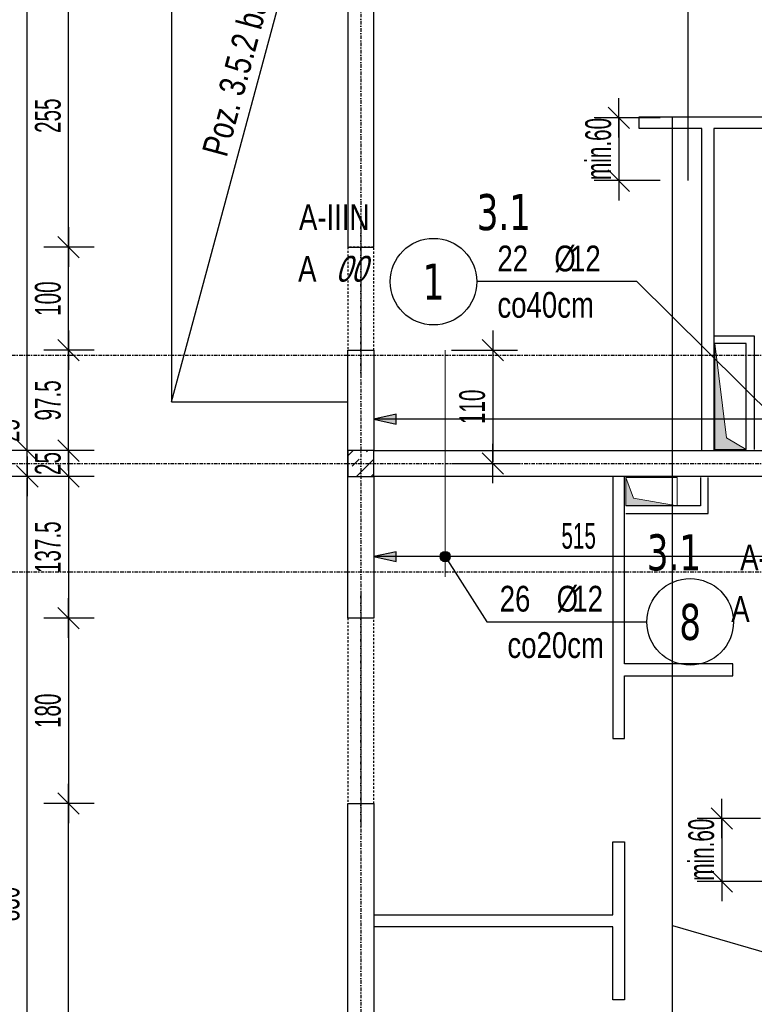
# Model space of a CAD drawing. Header units: millimetres. Extents: x -9646 to 8439, y -19398 to -14733.
# Tile 22 of 49: x -4848 to -4135, y -17324 to -16368. Entities that reach past the tile are written whole.
import ezdxf
from ezdxf.enums import TextEntityAlignment as Align

# ---------------------------------------------------------------- set-up
doc = ezdxf.new("R2010")
doc.units = ezdxf.units.MM
doc.header["$LTSCALE"] = 10
doc.linetypes.add('MO', pattern=[0.7, 0.35, -0.17, 0.01, -0.17])
doc.linetypes.add('MP', pattern=[0.36, 0.2, -0.16])
for name, color, linetype in [('BA_szr', 1, 'Continuous'), ('BA_txs', 2, 'Continuous'), ('BA_wym', 1, 'Continuous'), ('BD_lpm', 1, 'MP'), ('BD_osm', 1, 'MO'), ('BD_wic', 1, 'Continuous'), ('BD_wig', 3, 'Continuous'), ('BZ_odn', 1, 'Continuous'), ('BZ_opi1', 7, 'Continuous'), ('BZ_opi2', 4, 'Continuous'), ('BZ_P_wid', 3, 'Continuous'), ('BZ_wym', 1, 'Continuous')]:
    doc.layers.add(name, color=color, linetype=linetype)
doc.layers.add('BZ_pom', color=6, linetype='Continuous', plot=False)
doc.layers.add('Nowe_A-Przebicia_Nr_pióra__1', color=7, linetype='Continuous', lineweight=13)
doc.layers.add('Nowe_A-Przebicia_Nr_pióra__102', color=7, linetype='Continuous', lineweight=5, true_color=0xcccccc)
doc.styles.add('BIKTBG', font='tahoma.ttf', dxfattribs={"width": 0.85})
doc.styles.add('BIKTS', font='bikromsw.shx', dxfattribs={"width": 0.8})
doc.styles.add('BIKWYM', font='bikromsw.shx', dxfattribs={"width": 0.6})
doc.dimstyles.new('BA_KR_100_cm', dxfattribs={"dimtxt": 25, "dimasz": 1.666667, "dimexe": 24, "dimexo": 0, "dimgap": 0, "dimtad": 0, "dimdec": 1, "dimrnd": 0.5, "dimzin": 9, "dimdsep": 46, "dimtxsty": 'BIKWYM', "dimblk": 'WYM-KR', "dimcen": 0, "dimdle": 20, "dimclrd": 256, "dimclre": 256, "dimclrt": 2, "dimadec": 0, "dimazin": 0, "dimtfac": 0.033333, "dimtdec": 1, "dimtmove": 0, "dimatfit": 3, "dimldrblk": 'WYM-KR', "dimfxl": 25, "dimfxlon": 1, "dimtvp": 0.8, "dimtolj": 1, "dimarcsym": 0})
doc.dimstyles.new('BZ_KP_100_cm', dxfattribs={"dimtxt": 25, "dimasz": 1.666667, "dimexe": 24, "dimexo": 0, "dimgap": 0, "dimtad": 0, "dimdec": 1, "dimrnd": 0.5, "dimzin": 9, "dimdsep": 46, "dimtxsty": 'BIKWYM', "dimblk": 'WYM-KR', "dimblk1": 'WYM-KP', "dimblk2": 'WYM-KP', "dimsah": 1, "dimcen": 0, "dimdle": 20, "dimclrd": 256, "dimclre": 256, "dimclrt": 7, "dimadec": 0, "dimazin": 0, "dimtfac": 0.033333, "dimtdec": 1, "dimtmove": 0, "dimatfit": 3, "dimldrblk": 'WYM-KP', "dimfxl": 1, "dimtvp": 0.8, "dimtolj": 1, "dimarcsym": 0})
doc.dimstyles.new('BZ_KR_100_cm', dxfattribs={"dimtxt": 25, "dimasz": 1.666667, "dimexe": 24, "dimexo": 0, "dimgap": 0, "dimtad": 0, "dimdec": 1, "dimrnd": 0.5, "dimzin": 9, "dimdsep": 46, "dimtxsty": 'BIKWYM', "dimblk": 'WYM-KR', "dimcen": 0, "dimdle": 20, "dimclrd": 256, "dimclre": 256, "dimclrt": 7, "dimadec": 0, "dimazin": 0, "dimtfac": 0.033333, "dimtdec": 1, "dimtmove": 0, "dimatfit": 3, "dimldrblk": 'WYM-KR', "dimfxl": 1, "dimtvp": 0.8, "dimtolj": 1, "dimarcsym": 0})
doc.dimstyles.new('BZ_ST_100_cm', dxfattribs={"dimtxt": 25, "dimasz": 1.666667, "dimexe": 24, "dimexo": 0, "dimgap": 0, "dimtad": 0, "dimdec": 1, "dimrnd": 0.5, "dimdsep": 46, "dimtxsty": 'BIKWYM', "dimblk": 'WYM-ST', "dimcen": 0, "dimdle": 20, "dimclrd": 256, "dimclre": 256, "dimclrt": 7, "dimadec": 0, "dimazin": 0, "dimtfac": 0.033333, "dimtdec": 1, "dimtix": 1, "dimtmove": 2, "dimatfit": 3, "dimldrblk": 'WYM-ST', "dimfxl": 25, "dimfxlon": 1, "dimtvp": 0.8, "dimtolj": 1, "dimtzin": 0, "dimarcsym": 0})

# ---------------------------------------------------------------- blocks, each defined once
blk = doc.blocks.new('WYM-KR')
at = {"color": 7, "linetype": 'ByBlock'}
blk.add_line((6.24, 6.24), (-6.24, -6.24), dxfattribs=at)
at = {"linetype": 'ByBlock'}
blk.add_line((11.52, 0), (-11.52, 0), dxfattribs=at)
blk = doc.blocks.new('*D281')
at = {"layer": 'BA_wym', "lineweight": -2}
for p, q in [((-4775.4, -16333.81), (-4824.4, -16333.81)), ((-4800.4, -16587.14), (-4800.4, -16335.48)), ((-4775.4, -16588.81), (-4824.4, -16588.81))]:
    blk.add_line(p, q, dxfattribs=at)
at = {"layer": 'Defpoints', "color": 0}
for p in [(-4800.4, -16333.81), (-4529.4, -16333.81), (-4529.4, -16588.81)]:
    blk.add_point(p, dxfattribs=at)
at = {"layer": 'BA_wym', "lineweight": -2, "xscale": 1.666666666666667, "yscale": 1.666666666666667, "zscale": 1.666666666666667}
for p, rotation in [((-4800.4, -16333.81), 90), ((-4800.4, -16588.81), 270)]:
    blk.add_blockref('WYM-KR', p, dxfattribs=dict(at, rotation=rotation))
at = {"layer": 'BA_wym', "color": 2, "insert": (-4820.4, -16461.31), "char_height": 25, "attachment_point": 5, "rotation": 90, "style": 'BIKWYM'}
blk.add_mtext('\\A1;255', dxfattribs=at)
blk = doc.blocks.new('*D282')
at = {"layer": 'BA_wym', "lineweight": -2}
for p, q in [((-4775.4, -16588.81), (-4824.4, -16588.81)), ((-4800.4, -16687.14), (-4800.4, -16590.48)), ((-4775.4, -16688.81), (-4824.4, -16688.81))]:
    blk.add_line(p, q, dxfattribs=at)
at = {"layer": 'Defpoints', "color": 0}
for p in [(-4800.4, -16588.81), (-4529.4, -16588.81), (-4529.4, -16688.81)]:
    blk.add_point(p, dxfattribs=at)
at = {"layer": 'BA_wym', "lineweight": -2, "xscale": 1.666666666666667, "yscale": 1.666666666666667, "zscale": 1.666666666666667}
for p, rotation in [((-4800.4, -16588.81), 90), ((-4800.4, -16688.81), 270)]:
    blk.add_blockref('WYM-KR', p, dxfattribs=dict(at, rotation=rotation))
at = {"layer": 'BA_wym', "color": 2, "insert": (-4820.4, -16638.81), "char_height": 25, "attachment_point": 5, "rotation": 90, "style": 'BIKWYM'}
blk.add_mtext('\\A1;100', dxfattribs=at)
blk = doc.blocks.new('*D283')
at = {"layer": 'BA_wym', "lineweight": -2}
for p, q in [((-4775.4, -16688.81), (-4824.4, -16688.81)), ((-4800.4, -16784.64), (-4800.4, -16690.48)), ((-4775.4, -16786.31), (-4824.4, -16786.31))]:
    blk.add_line(p, q, dxfattribs=at)
at = {"layer": 'Defpoints', "color": 0}
for p in [(-4800.4, -16688.81), (-4529.4, -16688.81), (-4529.4, -16786.31)]:
    blk.add_point(p, dxfattribs=at)
at = {"layer": 'BA_wym', "lineweight": -2, "xscale": 1.666666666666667, "yscale": 1.666666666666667, "zscale": 1.666666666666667}
for p, rotation in [((-4800.4, -16688.81), 90), ((-4800.4, -16786.31), 270)]:
    blk.add_blockref('WYM-KR', p, dxfattribs=dict(at, rotation=rotation))
at = {"layer": 'BA_wym', "color": 2, "insert": (-4820.4, -16737.56), "char_height": 25, "attachment_point": 5, "rotation": 90, "style": 'BIKWYM'}
blk.add_mtext('\\A1;97.5', dxfattribs=at)
blk = doc.blocks.new('*D284')
at = {"layer": 'BA_wym', "lineweight": -2}
for p, q in [((-4775.4, -16786.31), (-4824.4, -16786.31)), ((-4800.4, -16784.64), (-4800.4, -16782.98)), ((-4800.4, -16786.31), (-4800.4, -16811.31)), ((-4775.4, -16811.31), (-4824.4, -16811.31)), ((-4800.4, -16812.98), (-4800.4, -16814.64))]:
    blk.add_line(p, q, dxfattribs=at)
at = {"layer": 'Defpoints', "color": 0}
for p in [(-4529.4, -16786.31), (-4800.4, -16811.31), (-4529.4, -16811.31)]:
    blk.add_point(p, dxfattribs=at)
at = {"layer": 'BA_wym', "lineweight": -2, "xscale": 1.666666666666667, "yscale": 1.666666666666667, "zscale": 1.666666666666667}
for p, rotation in [((-4800.4, -16786.31), 270), ((-4800.4, -16811.31), 90)]:
    blk.add_blockref('WYM-KR', p, dxfattribs=dict(at, rotation=rotation))
at = {"layer": 'BA_wym', "color": 2, "insert": (-4820.4, -16798.81), "char_height": 25, "attachment_point": 5, "rotation": 90, "style": 'BIKWYM'}
blk.add_mtext('\\A1;25', dxfattribs=at)
blk = doc.blocks.new('*D285')
at = {"layer": 'BA_wym', "lineweight": -2}
for p, q in [((-4775.4, -16811.31), (-4824.4, -16811.31)), ((-4800.4, -16812.98), (-4800.4, -16947.14)), ((-4775.4, -16948.81), (-4824.4, -16948.81))]:
    blk.add_line(p, q, dxfattribs=at)
at = {"layer": 'Defpoints', "color": 0}
for p in [(-4529.4, -16811.31), (-4800.4, -16948.81), (-4529.4, -16948.81)]:
    blk.add_point(p, dxfattribs=at)
at = {"layer": 'BA_wym', "lineweight": -2, "xscale": 1.666666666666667, "yscale": 1.666666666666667, "zscale": 1.666666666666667}
for p, rotation in [((-4800.4, -16811.31), 90), ((-4800.4, -16948.81), 270)]:
    blk.add_blockref('WYM-KR', p, dxfattribs=dict(at, rotation=rotation))
at = {"layer": 'BA_wym', "color": 2, "insert": (-4820.4, -16880.06), "char_height": 25, "attachment_point": 5, "rotation": 90, "style": 'BIKWYM'}
blk.add_mtext('\\A1;137.5', dxfattribs=at)
blk = doc.blocks.new('*D286')
at = {"layer": 'BA_wym', "lineweight": -2}
for p, q in [((-4775.4, -16948.81), (-4824.4, -16948.81)), ((-4800.4, -16950.48), (-4800.4, -17127.14)), ((-4775.4, -17128.81), (-4824.4, -17128.81))]:
    blk.add_line(p, q, dxfattribs=at)
at = {"layer": 'Defpoints', "color": 0}
for p in [(-4529.4, -16948.81), (-4800.4, -17128.81), (-4529.4, -17128.81)]:
    blk.add_point(p, dxfattribs=at)
at = {"layer": 'BA_wym', "lineweight": -2, "xscale": 1.666666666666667, "yscale": 1.666666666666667, "zscale": 1.666666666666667}
for p, rotation in [((-4800.4, -16948.81), 90), ((-4800.4, -17128.81), 270)]:
    blk.add_blockref('WYM-KR', p, dxfattribs=dict(at, rotation=rotation))
at = {"layer": 'BA_wym', "color": 2, "insert": (-4820.4, -17038.81), "char_height": 25, "attachment_point": 5, "rotation": 90, "style": 'BIKWYM'}
blk.add_mtext('\\A1;180', dxfattribs=at)
blk = doc.blocks.new('*D287')
at = {"layer": 'BA_wym', "lineweight": -2}
for p, q in [((-4775.4, -17128.81), (-4824.4, -17128.81)), ((-4800.4, -17810.64), (-4800.4, -17130.48)), ((-4775.4, -17812.31), (-4824.4, -17812.31))]:
    blk.add_line(p, q, dxfattribs=at)
at = {"layer": 'Defpoints', "color": 0}
for p in [(-4800.4, -17128.81), (-4529.4, -17128.81), (-4529.4, -17812.31)]:
    blk.add_point(p, dxfattribs=at)
at = {"layer": 'BA_wym', "lineweight": -2, "xscale": 1.666666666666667, "yscale": 1.666666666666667, "zscale": 1.666666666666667}
for p, rotation in [((-4800.4, -17128.81), 90), ((-4800.4, -17812.31), 270)]:
    blk.add_blockref('WYM-KR', p, dxfattribs=dict(at, rotation=rotation))
at = {"layer": 'BA_wym', "color": 2, "insert": (-4820.4, -17470.56), "char_height": 25, "attachment_point": 5, "rotation": 90, "style": 'BIKWYM'}
blk.add_mtext('\\A1;683.5', dxfattribs=at)
blk = doc.blocks.new('*D290')
at = {"layer": 'BA_wym', "lineweight": -2}
for p, q in [((-4815.4, -15866.31), (-4864.4, -15866.31)), ((-4840.4, -16784.64), (-4840.4, -15867.98)), ((-4815.4, -16786.31), (-4864.4, -16786.31))]:
    blk.add_line(p, q, dxfattribs=at)
at = {"layer": 'Defpoints', "color": 0}
for p in [(-4840.4, -15866.31), (-4529.4, -15866.31), (-4529.4, -16786.31)]:
    blk.add_point(p, dxfattribs=at)
at = {"layer": 'BA_wym', "lineweight": -2, "xscale": 1.666666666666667, "yscale": 1.666666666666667, "zscale": 1.666666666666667}
for p, rotation in [((-4840.4, -15866.31), 90), ((-4840.4, -16786.31), 270)]:
    blk.add_blockref('WYM-KR', p, dxfattribs=dict(at, rotation=rotation))
at = {"layer": 'BA_wym', "color": 2, "insert": (-4860.4, -16326.31), "char_height": 25, "attachment_point": 5, "rotation": 90, "style": 'BIKWYM'}
blk.add_mtext('\\A1;920', dxfattribs=at)
blk = doc.blocks.new('*D291')
at = {"layer": 'BA_wym', "lineweight": -2}
for p, q in [((-4840.4, -16784.64), (-4840.4, -16750.6)), ((-4815.4, -16786.31), (-4864.4, -16786.31)), ((-4840.4, -16811.31), (-4840.4, -16786.31)), ((-4815.4, -16811.31), (-4864.4, -16811.31)), ((-4840.4, -16812.98), (-4840.4, -16814.64))]:
    blk.add_line(p, q, dxfattribs=at)
at = {"layer": 'Defpoints', "color": 0}
for p in [(-4840.4, -16786.31), (-4529.4, -16786.31), (-4529.4, -16811.31)]:
    blk.add_point(p, dxfattribs=at)
at = {"layer": 'BA_wym', "lineweight": -2, "xscale": 1.666666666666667, "yscale": 1.666666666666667, "zscale": 1.666666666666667}
for p, rotation in [((-4840.4, -16786.31), 270), ((-4840.4, -16811.31), 90)]:
    blk.add_blockref('WYM-KR', p, dxfattribs=dict(at, rotation=rotation))
at = {"layer": 'BA_wym', "color": 2, "insert": (-4860.4, -16766.79), "char_height": 25, "attachment_point": 5, "rotation": 90, "style": 'BIKWYM'}
blk.add_mtext('\\A1;25', dxfattribs=at)
blk = doc.blocks.new('*D292')
at = {"layer": 'BA_wym', "lineweight": -2}
for p, q in [((-4815.4, -16811.31), (-4864.4, -16811.31)), ((-4840.4, -17639.64), (-4840.4, -16812.98)), ((-4815.4, -17641.31), (-4864.4, -17641.31))]:
    blk.add_line(p, q, dxfattribs=at)
at = {"layer": 'Defpoints', "color": 0}
for p in [(-4840.4, -16811.31), (-4529.4, -16811.31), (-4504.4, -17641.31)]:
    blk.add_point(p, dxfattribs=at)
at = {"layer": 'BA_wym', "lineweight": -2, "xscale": 1.666666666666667, "yscale": 1.666666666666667, "zscale": 1.666666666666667}
for p, rotation in [((-4840.4, -16811.31), 90), ((-4840.4, -17641.31), 270)]:
    blk.add_blockref('WYM-KR', p, dxfattribs=dict(at, rotation=rotation))
at = {"layer": 'BA_wym', "color": 2, "insert": (-4860.4, -17226.31), "char_height": 25, "attachment_point": 5, "rotation": 90, "style": 'BIKWYM'}
blk.add_mtext('\\A1;830', dxfattribs=at)
blk = doc.blocks.new('*D296')
at = {"layer": 'BA_wym', "lineweight": -2}
for p, q in [((-4855.4, -15853.81), (-4904.4, -15853.81)), ((-4880.4, -15855.48), (-4880.4, -16692.14)), ((-4855.4, -16693.81), (-4904.4, -16693.81))]:
    blk.add_line(p, q, dxfattribs=at)
at = {"layer": 'Defpoints', "color": 0}
for p in [(-4529.4, -15853.81), (-4880.4, -16693.81), (-4529.4, -16693.81)]:
    blk.add_point(p, dxfattribs=at)
at = {"layer": 'BA_wym', "lineweight": -2, "xscale": 1.666666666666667, "yscale": 1.666666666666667, "zscale": 1.666666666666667}
for p, rotation in [((-4880.4, -15853.81), 90), ((-4880.4, -16693.81), 270)]:
    blk.add_blockref('WYM-KR', p, dxfattribs=dict(at, rotation=rotation))
at = {"layer": 'BA_wym', "color": 2, "insert": (-4900.4, -16273.81), "char_height": 25, "attachment_point": 5, "rotation": 90, "style": 'BIKWYM'}
blk.add_mtext('\\A1;840', dxfattribs=at)
blk = doc.blocks.new('*D297')
at = {"layer": 'BA_wym', "lineweight": -2}
for p, q in [((-4855.4, -16693.81), (-4904.4, -16693.81)), ((-4880.4, -16797.14), (-4880.4, -16695.48)), ((-4855.4, -16798.81), (-4904.4, -16798.81))]:
    blk.add_line(p, q, dxfattribs=at)
at = {"layer": 'Defpoints', "color": 0}
for p in [(-4880.4, -16693.81), (-4529.4, -16693.81), (-4529.4, -16798.81)]:
    blk.add_point(p, dxfattribs=at)
at = {"layer": 'BA_wym', "lineweight": -2, "xscale": 1.666666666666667, "yscale": 1.666666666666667, "zscale": 1.666666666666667}
for p, rotation in [((-4880.4, -16693.81), 90), ((-4880.4, -16798.81), 270)]:
    blk.add_blockref('WYM-KR', p, dxfattribs=dict(at, rotation=rotation))
at = {"layer": 'BA_wym', "color": 2, "insert": (-4900.4, -16746.31), "char_height": 25, "attachment_point": 5, "rotation": 90, "style": 'BIKWYM'}
blk.add_mtext('\\A1;105', dxfattribs=at)
blk = doc.blocks.new('*D298')
at = {"layer": 'BA_wym', "lineweight": -2}
for p, q in [((-4855.4, -16798.81), (-4904.4, -16798.81)), ((-4880.4, -16800.48), (-4880.4, -16902.14)), ((-4855.4, -16903.81), (-4904.4, -16903.81))]:
    blk.add_line(p, q, dxfattribs=at)
at = {"layer": 'Defpoints', "color": 0}
for p in [(-4529.4, -16798.81), (-4880.4, -16903.81), (-4529.4, -16903.81)]:
    blk.add_point(p, dxfattribs=at)
at = {"layer": 'BA_wym', "lineweight": -2, "xscale": 1.666666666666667, "yscale": 1.666666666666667, "zscale": 1.666666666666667}
for p, rotation in [((-4880.4, -16798.81), 90), ((-4880.4, -16903.81), 270)]:
    blk.add_blockref('WYM-KR', p, dxfattribs=dict(at, rotation=rotation))
at = {"layer": 'BA_wym', "color": 2, "insert": (-4900.4, -16851.31), "char_height": 25, "attachment_point": 5, "rotation": 90, "style": 'BIKWYM'}
blk.add_mtext('\\A1;105', dxfattribs=at)
blk = doc.blocks.new('*D299')
at = {"layer": 'BA_wym', "lineweight": -2}
for p, q in [((-4855.4, -16903.81), (-4904.4, -16903.81)), ((-4880.4, -16905.48), (-4880.4, -17652.14)), ((-4855.4, -17653.81), (-4904.4, -17653.81))]:
    blk.add_line(p, q, dxfattribs=at)
at = {"layer": 'Defpoints', "color": 0}
for p in [(-4529.4, -16903.81), (-4880.4, -17653.81), (-4529.4, -17653.81)]:
    blk.add_point(p, dxfattribs=at)
at = {"layer": 'BA_wym', "lineweight": -2, "xscale": 1.666666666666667, "yscale": 1.666666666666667, "zscale": 1.666666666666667}
for p, rotation in [((-4880.4, -16903.81), 90), ((-4880.4, -17653.81), 270)]:
    blk.add_blockref('WYM-KR', p, dxfattribs=dict(at, rotation=rotation))
at = {"layer": 'BA_wym', "color": 2, "insert": (-4900.4, -17278.81), "char_height": 25, "attachment_point": 5, "rotation": 90, "style": 'BIKWYM'}
blk.add_mtext('\\A1;750', dxfattribs=at)
blk = doc.blocks.new('*D302')
at = {"layer": 'BA_wym', "lineweight": -2}
for p, q in [((-4935.4, -15841.31), (-4984.4, -15841.31)), ((-4960.4, -15842.98), (-4960.4, -17664.64)), ((-4935.4, -17666.31), (-4984.4, -17666.31))]:
    blk.add_line(p, q, dxfattribs=at)
at = {"layer": 'Defpoints', "color": 0}
for p in [(-4529.4, -15841.31), (-4960.4, -17666.31), (-4504.4, -17666.31)]:
    blk.add_point(p, dxfattribs=at)
at = {"layer": 'BA_wym', "lineweight": -2, "xscale": 1.666666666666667, "yscale": 1.666666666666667, "zscale": 1.666666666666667}
for p, rotation in [((-4960.4, -15841.31), 90), ((-4960.4, -17666.31), 270)]:
    blk.add_blockref('WYM-KR', p, dxfattribs=dict(at, rotation=rotation))
at = {"layer": 'BA_wym', "color": 2, "insert": (-4980.4, -16753.81), "char_height": 25, "attachment_point": 5, "rotation": 90, "style": 'BIKWYM'}
blk.add_mtext('\\A1;1825', dxfattribs=at)
blk = doc.blocks.new('*D304')
at = {"layer": 'BA_wym', "lineweight": -2}
for p, q in [((-4975.4, -15790.31), (-5024.4, -15790.31)), ((-5000.4, -15791.98), (-5000.4, -17835.64)), ((-4975.4, -17837.31), (-5024.4, -17837.31))]:
    blk.add_line(p, q, dxfattribs=at)
at = {"layer": 'Defpoints', "color": 0}
for p in [(-3839.4, -15790.31), (-5000.4, -17837.31), (-4529.4, -17837.31)]:
    blk.add_point(p, dxfattribs=at)
at = {"layer": 'BA_wym', "lineweight": -2, "xscale": 1.666666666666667, "yscale": 1.666666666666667, "zscale": 1.666666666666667}
for p, rotation in [((-5000.4, -15790.31), 90), ((-5000.4, -17837.31), 270)]:
    blk.add_blockref('WYM-KR', p, dxfattribs=dict(at, rotation=rotation))
at = {"layer": 'BA_wym', "color": 2, "insert": (-5020.4, -16813.81), "char_height": 25, "attachment_point": 5, "rotation": 90, "style": 'BIKWYM'}
blk.add_mtext('\\A1;2047', dxfattribs=at)
blk = doc.blocks.new('*D341')
at = {"layer": 'BA_wym', "lineweight": -2}
for p, q in [((-4700.4, -18162.76), (-4700.4, -18226.76)), ((-4529.4, -18162.76), (-4529.4, -18226.76)), ((-4531.07, -18202.76), (-4698.74, -18202.76))]:
    blk.add_line(p, q, dxfattribs=at)
at = {"layer": 'Defpoints', "color": 0}
for p in [(-4700.4, -16738.81), (-4529.4, -17837.31), (-4700.4, -18202.76)]:
    blk.add_point(p, dxfattribs=at)
at = {"layer": 'BA_wym', "lineweight": -2, "xscale": 1.666666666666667, "yscale": 1.666666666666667, "zscale": 1.666666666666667, "rotation": 180}
blk.add_blockref('WYM-KR', (-4700.4, -18202.76), dxfattribs=at)
at = {"layer": 'BA_wym', "lineweight": -2, "xscale": 1.666666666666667, "yscale": 1.666666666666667, "zscale": 1.666666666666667}
blk.add_blockref('WYM-KR', (-4529.4, -18202.76), dxfattribs=at)
at = {"layer": 'BA_wym', "color": 2, "insert": (-4614.9, -18182.76), "char_height": 25, "attachment_point": 5, "style": 'BIKWYM'}
blk.add_mtext('\\A1;171', dxfattribs=at)
blk = doc.blocks.new('*D342')
at = {"layer": 'BA_wym', "lineweight": -2}
for p, q in [((-4700.4, -18202.76), (-4700.4, -18266.76)), ((-1753.4, -18202.76), (-1753.4, -18266.76)), ((-4698.74, -18242.76), (-1755.07, -18242.76))]:
    blk.add_line(p, q, dxfattribs=at)
at = {"layer": 'Defpoints', "color": 0}
for p in [(-4700.4, -16738.81), (-1753.4, -16738.81), (-1753.4, -18242.76)]:
    blk.add_point(p, dxfattribs=at)
at = {"layer": 'BA_wym', "lineweight": -2, "xscale": 1.666666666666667, "yscale": 1.666666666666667, "zscale": 1.666666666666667, "rotation": 180}
blk.add_blockref('WYM-KR', (-4700.4, -18242.76), dxfattribs=at)
at = {"layer": 'BA_wym', "lineweight": -2, "xscale": 1.666666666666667, "yscale": 1.666666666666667, "zscale": 1.666666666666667}
blk.add_blockref('WYM-KR', (-1753.4, -18242.76), dxfattribs=at)
at = {"layer": 'BA_wym', "color": 2, "insert": (-3226.9, -18222.76), "char_height": 25, "attachment_point": 5, "style": 'BIKWYM'}
blk.add_mtext('\\A1;2947', dxfattribs=at)
blk = doc.blocks.new('WYM-ST')
blk.add_hatch(color=256).paths.add_polyline_path([(-13, 2.88), (0, 0), (-13, -2.88)])
blk.add_lwpolyline([(0, 0), (-13, 2.88), (-13, -2.88), (0, 0)])
blk = doc.blocks.new('*D347')
at = {"layer": 'BA_wym', "lineweight": -2}
for p, q in [((-4504.4, -17530.38), (-4504.4, -17481.38)), ((-3612.4, -17480.38), (-3612.4, -17529.38)), ((-3614.07, -17505.38), (-4502.74, -17505.38))]:
    blk.add_line(p, q, dxfattribs=at)
at = {"layer": 'Defpoints', "color": 0}
for p in [(-3612.4, -16681.31), (-4504.4, -17505.38), (-4504.4, -17641.31)]:
    blk.add_point(p, dxfattribs=at)
at = {"layer": 'BA_wym', "lineweight": -2, "xscale": 1.666666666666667, "yscale": 1.666666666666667, "zscale": 1.666666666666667, "rotation": 180}
blk.add_blockref('WYM-ST', (-4504.4, -17505.38), dxfattribs=at)
at = {"layer": 'BA_wym', "lineweight": -2, "xscale": 1.666666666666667, "yscale": 1.666666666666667, "zscale": 1.666666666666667}
blk.add_blockref('WYM-ST', (-3612.4, -17505.38), dxfattribs=at)
at = {"layer": 'BA_wym', "color": 7, "insert": (-4009.42, -17485.38), "char_height": 25, "attachment_point": 5, "style": 'BIKWYM'}
blk.add_mtext('\\A1;892', dxfattribs=at)
blk = doc.blocks.new('*D363')
at = {"layer": 'BA_wym', "lineweight": -2}
for p, q in [((-4504.4, -15939.08), (-4504.4, -15988.08)), ((-3612.4, -15989.08), (-3612.4, -15940.08)), ((-3614.07, -15964.08), (-4502.74, -15964.08))]:
    blk.add_line(p, q, dxfattribs=at)
at = {"layer": 'Defpoints', "color": 0}
for p in [(-4504.4, -15866.31), (-4504.4, -15964.08), (-3612.4, -16369.31)]:
    blk.add_point(p, dxfattribs=at)
at = {"layer": 'BA_wym', "lineweight": -2, "xscale": 1.666666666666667, "yscale": 1.666666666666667, "zscale": 1.666666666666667, "rotation": 180}
blk.add_blockref('WYM-ST', (-4504.4, -15964.08), dxfattribs=at)
at = {"layer": 'BA_wym', "lineweight": -2, "xscale": 1.666666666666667, "yscale": 1.666666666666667, "zscale": 1.666666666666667}
blk.add_blockref('WYM-ST', (-3612.4, -15964.08), dxfattribs=at)
at = {"layer": 'BA_wym', "color": 7, "insert": (-4009.42, -15944.08), "char_height": 25, "attachment_point": 5, "style": 'BIKWYM'}
blk.add_mtext('\\A1;892', dxfattribs=at)
blk = doc.blocks.new('*D366')
at = {"layer": 'BA_wym', "lineweight": -2}
for p, q in [((-4504.4, -16730.81), (-4504.4, -16779.81)), ((-3612.4, -16730.81), (-3612.4, -16779.81)), ((-3614.07, -16755.81), (-4502.74, -16755.81))]:
    blk.add_line(p, q, dxfattribs=at)
at = {"layer": 'Defpoints', "color": 0}
for p in [(-3612.4, -16681.31), (-4504.4, -16688.81), (-4504.4, -16755.81)]:
    blk.add_point(p, dxfattribs=at)
at = {"layer": 'BA_wym', "lineweight": -2, "xscale": 1.666666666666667, "yscale": 1.666666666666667, "zscale": 1.666666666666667, "rotation": 180}
blk.add_blockref('WYM-ST', (-4504.4, -16755.81), dxfattribs=at)
at = {"layer": 'BA_wym', "lineweight": -2, "xscale": 1.666666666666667, "yscale": 1.666666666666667, "zscale": 1.666666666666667}
blk.add_blockref('WYM-ST', (-3612.4, -16755.81), dxfattribs=at)
at = {"layer": 'BA_wym', "color": 7, "insert": (-4060.85, -16735.81), "char_height": 25, "attachment_point": 5, "style": 'BIKWYM'}
blk.add_mtext('\\A1;892', dxfattribs=at)
blk = doc.blocks.new('*D368')
at = {"layer": 'BZ_wym', "lineweight": -2}
for p, q in [((-4226.45, -16463.31), (-4290.45, -16463.31)), ((-4266.45, -16461.64), (-4266.45, -16459.98)), ((-4266.45, -16463.31), (-4266.45, -16524.31)), ((-4226.45, -16524.31), (-4290.45, -16524.31)), ((-4266.45, -16525.98), (-4266.45, -16527.64))]:
    blk.add_line(p, q, dxfattribs=at)
at = {"layer": 'Defpoints', "color": 0}
for p in [(-4214.57, -16463.31), (-4266.45, -16524.31), (-4199.57, -16524.31)]:
    blk.add_point(p, dxfattribs=at)
at = {"layer": 'BZ_wym', "lineweight": -2, "xscale": 1.666666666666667, "yscale": 1.666666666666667, "zscale": 1.666666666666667}
for p, rotation in [((-4266.45, -16463.31), 270), ((-4266.45, -16524.31), 90)]:
    blk.add_blockref('WYM-KR', p, dxfattribs=dict(at, rotation=rotation))
at = {"layer": 'BZ_wym', "color": 7, "insert": (-4286.45, -16493.56), "char_height": 25, "attachment_point": 5, "rotation": 90, "style": 'BIKWYM'}
blk.add_mtext('\\A1;min.60', dxfattribs=at)
blk = doc.blocks.new('*D369')
at = {"layer": 'BZ_wym', "lineweight": -2}
for p, q in [((-4166.53, -17141.64), (-4166.53, -17139.98)), ((-4129.25, -17143.31), (-4190.53, -17143.31)), ((-4166.53, -17143.31), (-4166.53, -17204.31)), ((-4126.53, -17204.31), (-4190.53, -17204.31)), ((-4166.53, -17205.98), (-4166.53, -17207.64))]:
    blk.add_line(p, q, dxfattribs=at)
at = {"layer": 'Defpoints', "color": 0}
for p in [(-4129.25, -17143.31), (-4166.53, -17204.31), (-4114.25, -17204.31)]:
    blk.add_point(p, dxfattribs=at)
at = {"layer": 'BZ_wym', "lineweight": -2, "xscale": 1.666666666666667, "yscale": 1.666666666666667, "zscale": 1.666666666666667}
for p, rotation in [((-4166.53, -17143.31), 270), ((-4166.53, -17204.31), 90)]:
    blk.add_blockref('WYM-KR', p, dxfattribs=dict(at, rotation=rotation))
at = {"layer": 'BZ_wym', "color": 7, "insert": (-4186.53, -17173.56), "char_height": 25, "attachment_point": 5, "rotation": 90, "style": 'BIKWYM'}
blk.add_mtext('\\A1;min.60', dxfattribs=at)
blk = doc.blocks.new('*D378')
at = {"layer": 'BA_wym', "lineweight": -2}
for p, q in [((-4504.4, -16864.19), (-4504.4, -16913.19)), ((-3989.4, -16864.19), (-3989.4, -16913.19)), ((-3991.07, -16889.19), (-4502.74, -16889.19))]:
    blk.add_line(p, q, dxfattribs=at)
at = {"layer": 'Defpoints', "color": 0}
for p in [(-4504.4, -16810.84), (-3989.4, -16811.31), (-4504.4, -16889.19)]:
    blk.add_point(p, dxfattribs=at)
at = {"layer": 'BA_wym', "lineweight": -2, "xscale": 1.666666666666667, "yscale": 1.666666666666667, "zscale": 1.666666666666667, "rotation": 180}
blk.add_blockref('WYM-ST', (-4504.4, -16889.19), dxfattribs=at)
at = {"layer": 'BA_wym', "lineweight": -2, "xscale": 1.666666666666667, "yscale": 1.666666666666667, "zscale": 1.666666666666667}
blk.add_blockref('WYM-ST', (-3989.4, -16889.19), dxfattribs=at)
at = {"layer": 'BA_wym', "color": 7, "insert": (-4305.52, -16869.19), "char_height": 25, "attachment_point": 5, "style": 'BIKWYM'}
blk.add_mtext('\\A1;515', dxfattribs=at)
blk = doc.blocks.new('WYM-KP')
blk.add_hatch(color=256).paths.add_polyline_path([(3, 0, 1), (-3, 0, 1)])
blk.add_circle((0, 0), 3)
blk = doc.blocks.new('bik_BlkOpPret', base_point=(1524.45, 7050.26))
at = {"layer": 'BZ_opi1', "style": 'BIKTS', "width": 0.6}
for tag, p in [('SZTUK', (1533.83, 7057.76)), ('PRZEDR_FI', (1554.72, 7057.76)), ('PRZEKROJ', (1563.29, 7057.76)), ('PRZEDR_L', (1533.83, 7024.01)), ('DLUGOSC', (1568.65, 7024.01)), ('UWAGA', (1533.83, 6997.76))]:
    blk.add_attdef(tag, p, '', height=18.75, dxfattribs=at)
at = {"layer": 'BZ_opi2', "style": 'BIKTBG', "width": 0.6}
blk.add_attdef('NUMER', text='', height=26.25, dxfattribs=at).set_placement((1620.77, 7050.26), align=Align.MIDDLE_CENTER)
at = {"layer": 'BZ_pom', "width": 0.6}
for tag, p, height, style in [('POZYCJA', (1589.27, 7087.76), 26.25, 'BIKTBG'), ('GATUNEK', (1630.22, 7087.76), 18.75, 'BIKTS'), ('METODA_L', (1639.09, 7050.26), 18.75, 'BIKTS'), ('EURO_KOD', (1663.74, 7050.26), 18.75, 'BIKTS')]:
    blk.add_attdef(tag, p, '', height=height, dxfattribs=dict(at, style=style))
at = {"layer": 'BZ_wym', "width": 0.6}
for tag, p, height, style, flags in [('PRZEDR_NR', (1533.83, 6969.63), 26.25, 'BIKTBG', 1), ('PRZEDR_SZT', (1533.83, 6941.51), 18.75, 'BIKTS', 1), ('TYP_PRETA', (1533.83, 6913.38), 18.75, 'BIKTS', 3), ('EURO_KOD_SEGMENTY', (1567.58, 6885.26), 18.75, 'BIKTS', 3), ('HAK_1', (1533.83, 6857.13), 18.75, 'BIKTS', 3), ('HAK_2', (1533.83, 6829.01), 18.75, 'BIKTS', 3), ('ID', (1533.83, 6800.88), 18.75, 'BIKTS', 3), ('ID_C', (1533.83, 6772.76), 18.75, 'BIKTS', 3), ('b_atr_0', (1533.83, 6744.63), 18.75, 'BIKTS', 3)]:
    blk.add_attdef(tag, p, '', height=height, dxfattribs=dict(at, style=style, flags=flags))
blk = doc.blocks.new('*D379')
at = {"layer": 'BZ_wym', "lineweight": -2}
for p, q in [((-4428.76, -16688.81), (-4364.76, -16688.81)), ((-4388.76, -16690.48), (-4388.76, -16797.14)), ((-4428.76, -16798.81), (-4364.76, -16798.81))]:
    blk.add_line(p, q, dxfattribs=at)
at = {"layer": 'Defpoints', "color": 0}
for p in [(-4428.76, -16688.81), (-4428.76, -16798.81), (-4388.76, -16798.81)]:
    blk.add_point(p, dxfattribs=at)
at = {"layer": 'BZ_wym', "lineweight": -2, "xscale": 1.666666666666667, "yscale": 1.666666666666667, "zscale": 1.666666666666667}
for p, rotation in [((-4388.76, -16688.81), 90), ((-4388.76, -16798.81), 270)]:
    blk.add_blockref('WYM-KR', p, dxfattribs=dict(at, rotation=rotation))
at = {"layer": 'BZ_wym', "color": 7, "insert": (-4408.76, -16743.81), "char_height": 25, "attachment_point": 5, "rotation": 90, "style": 'BIKWYM'}
blk.add_mtext('\\A1;110', dxfattribs=at)

msp = doc.modelspace()

# ---------------------------------------------------------------- hatches: boundary and pattern name
at = {"layer": 'BA_szr'}
h = msp.add_hatch(dxfattribs=at)
h.set_pattern_fill('BIK_ZELBET', color=256, scale=100, angle=45, pattern_type=2)
h.set_pattern_definition([(45, (-16143.18, -17855.161), (-14.142136, 14.142136), []), (45, (-16150.25, -17848.09), (-14.142136, 14.142136), [10, -10])])
h.paths.add_polyline_path([(-4529.4, -16811.31), (-4504.4, -16811.31), (-4504.4, -16786.31), (-4529.4, -16786.31)])
at = {"layer": 'Nowe_A-Przebicia_Nr_pióra__102', "linetype": 'Continuous', "lineweight": 5, "true_color": 0xcccccc}
for points in [[(-4142.9, -16785.31), (-4173.4, -16785.31), (-4173.4, -16682.35), (-4162.08, -16773.99)], [(-4209.92, -16839.81), (-4259.9, -16839.81), (-4259.9, -16812.31), (-4252.41, -16832.32)]]:
    msp.add_hatch(color=254, dxfattribs=at).paths.add_polyline_path(points)

# ---------------------------------------------------------------- linework, layer by layer
at = {"layer": 'BD_lpm'}
for points in [[(-4504.4, -16588.81), (-4529.4, -16588.81), (-4529.4, -16688.81), (-4504.4, -16688.81)], [(-4504.4, -16948.81), (-4529.4, -16948.81), (-4529.4, -17128.81), (-4504.4, -17128.81)]]:
    msp.add_lwpolyline(points, close=True, dxfattribs=at)
at = {"layer": 'BD_osm', "color": 5}
for p, q in [((-4516.9, -16563.81), (-4516.9, -16713.81)), ((-4516.9, -16923.81), (-4516.9, -17153.81))]:
    msp.add_line(p, q, dxfattribs=at)
at = {"layer": 'BD_osm'}
for points in [[(-4516.9, -15270.3), (-4516.9, -18342.76)], [(-5100.4, -16693.81), (-1353.4, -16693.81)], [(-5100.4, -16798.81), (-1353.4, -16798.81)], [(-5100.4, -16903.81), (-1353.4, -16903.81)]]:
    msp.add_lwpolyline(points, dxfattribs=at)
at = {"layer": 'BD_wic'}
for points in [[(-4529.4, -16103.81), (-4700.4, -16103.81), (-4700.4, -16738.81), (-4529.4, -16738.81)], [(-4700.4, -16738.81), (-4529.4, -16103.81)]]:
    msp.add_lwpolyline(points, dxfattribs=at)
at = {"layer": 'BD_wic', "color": 8}
for points in [[(-4185.9, -16786.31), (-4185.9, -16473.81), (-4246.9, -16473.81), (-4246.9, -16462.31), (-4101.4, -16462.31), (-4101.4, -16473.81), (-4174.4, -16473.81), (-4174.4, -16786.31)], [(-4173.4, -16674.85), (-4135.4, -16674.85), (-4135.4, -16785.31)], [(-4142.9, -16785.31), (-4142.9, -16682.35), (-4173.4, -16682.35)], [(-4272.4, -16811.31), (-4272.4, -17065.82), (-4260.9, -17065.82), (-4260.9, -17004.81)], [(-4260.9, -17004.81), (-4155.92, -17004.81), (-4155.92, -16993.31), (-4260.9, -16993.31), (-4260.9, -16811.31)], [(-4259.9, -16847.31), (-4179.9, -16847.31), (-4179.9, -16812.31)], [(-4187.4, -16812.31), (-4187.4, -16839.81), (-4259.9, -16839.81)], [(-4504.4, -17236.82), (-4272.4, -17236.82), (-4272.4, -17165.82), (-4260.9, -17165.82), (-4260.9, -17319.32), (-4272.4, -17319.32), (-4272.4, -17248.32), (-4504.4, -17248.32)]]:
    msp.add_lwpolyline(points, dxfattribs=at)
at = {"layer": 'BD_wig'}
for points in [[(-4504.4, -16333.81), (-4529.4, -16333.81), (-4529.4, -16588.81), (-4504.4, -16588.81)], [(-4529.4, -16811.31), (-4504.4, -16811.31), (-4504.4, -16786.31), (-4529.4, -16786.31)]]:
    msp.add_lwpolyline(points, close=True, dxfattribs=at)
for points in [[(-4529.4, -16688.81), (-4504.4, -16688.81), (-4504.4, -16786.31), (-3989.4, -16786.31), (-3989.4, -16681.31), (-3950.36, -16681.31), (-3950.36, -16706.31), (-3964.4, -16706.31), (-3964.4, -16891.31), (-3953.4, -16891.31), (-3953.4, -16916.31), (-3989.4, -16916.31), (-3989.4, -16811.31), (-4504.4, -16811.31), (-4504.4, -16948.81), (-4529.4, -16948.81), (-4529.4, -16688.81)], [(-4529.4, -17128.81), (-4504.4, -17128.81), (-4504.4, -17641.31), (-4476.9, -17641.31), (-4476.9, -17666.31), (-4504.4, -17666.31), (-4504.4, -17837.31), (-4529.4, -17837.31), (-4529.4, -17128.81)]]:
    msp.add_lwpolyline(points, dxfattribs=at)
at = {"layer": 'BZ_odn'}
for centre in [(-4446.36, -16622.34), (-4197.38, -16952.52)]:
    msp.add_circle(centre, 42, dxfattribs=at)
at = {"layer": 'BZ_P_wid', "color": 3, "const_width": 1.2}
for points in [[(-4199.57, -15844.31), (-4199.57, -16524.31)], [(-4214.57, -16463.31), (-4214.57, -17663.31)]]:
    msp.add_lwpolyline(points, dxfattribs=at)
at = {"layer": 'BZ_P_wid', "const_width": 1.2}
msp.add_lwpolyline([(-4435.04, -16688.81), (-4435.04, -16908.81)], dxfattribs=at)
at = {"layer": 'Nowe_A-Przebicia_Nr_pióra__1', "color": 7, "linetype": 'Continuous', "lineweight": 13}
for p, q in [((-4162.08, -16773.99), (-4173.4, -16682.35)), ((-4173.4, -16785.31), (-4173.4, -16682.35)), ((-4142.9, -16682.35), (-4173.4, -16682.35)), ((-4142.9, -16785.31), (-4142.9, -16682.35)), ((-4142.9, -16785.31), (-4162.08, -16773.99)), ((-4142.9, -16785.31), (-4173.4, -16785.31)), ((-4252.41, -16832.32), (-4259.9, -16812.31)), ((-4259.9, -16812.31), (-4209.92, -16812.31)), ((-4259.9, -16839.81), (-4259.9, -16812.31)), ((-4209.92, -16812.31), (-4209.92, -16839.81)), ((-4209.92, -16839.81), (-4252.41, -16832.32)), ((-4209.92, -16839.81), (-4259.9, -16839.81))]:
    msp.add_line(p, q, dxfattribs=at)

# ---------------------------------------------------------------- block references
ref = msp.add_blockref('bik_BlkOpPret', (-4249.12, -16622.34))
ref.add_attrib('NUMER', '1', dxfattribs={"layer": 'BZ_opi2', "height": 35, "style": 'BIKTBG', "width": 0.8}).set_placement((-4446.36, -16622.34), align=Align.MIDDLE_CENTER)
ref.add_attrib('POZYCJA', '3.1', (-4404.36, -16572.34), dxfattribs={"layer": 'BZ_pom', "height": 35, "style": 'BIKTBG', "width": 0.8})
ref.add_attrib('SZTUK', '22', (-4384.36, -16612.34), dxfattribs={"layer": 'BZ_opi1', "height": 25, "style": 'BIKTS', "width": 0.8})
ref.add_attrib('GATUNEK', 'A-IIIN', (-4576.85, -16572.34), dxfattribs={"layer": 'BZ_pom', "height": 25, "style": 'BIKTS', "width": 0.8})
ref.add_attrib('PRZEKROJ', '12', (-4313.88, -16612.34), dxfattribs={"layer": 'BZ_opi1', "height": 25, "style": 'BIKTS', "width": 0.8})
ref.add_attrib('UWAGA', 'co40cm', (-4384.36, -16657.34), dxfattribs={"layer": 'BZ_opi1', "height": 25, "style": 'BIKTS', "width": 0.8})
ref.add_attrib('METODA_L', 'A', (-4577.69, -16622.34), dxfattribs={"layer": 'BZ_pom', "height": 25, "style": 'BIKTS', "width": 0.8})
ref.add_attrib('PRZEDR_FI', '%%c', (-4329.12, -16612.34), dxfattribs={"layer": 'BZ_opi1', "height": 25, "style": 'BIKTS', "width": 0.8})
ref.add_attrib('EURO_KOD', '00', (-4541.5, -16622.34), dxfattribs={"layer": 'BZ_pom', "height": 25, "style": 'BIKTS', "oblique": 18, "width": 0.8})
ref = msp.add_blockref('bik_BlkOpPret', (-4394.62, -16952.52))
ref.add_attrib('NUMER', '8', dxfattribs={"layer": 'BZ_opi2', "height": 35, "style": 'BIKTBG', "width": 0.8}).set_placement((-4197.38, -16952.52), align=Align.MIDDLE_CENTER)
ref.add_attrib('POZYCJA', '3.1', (-4239.38, -16902.52), dxfattribs={"layer": 'BZ_pom', "height": 35, "style": 'BIKTBG', "width": 0.8})
ref.add_attrib('SZTUK', '26', (-4382.12, -16942.52), dxfattribs={"layer": 'BZ_opi1', "height": 25, "style": 'BIKTS', "width": 0.8})
ref.add_attrib('GATUNEK', 'A-IIIN', (-4148.8, -16902.52), dxfattribs={"layer": 'BZ_pom', "height": 25, "style": 'BIKTS', "width": 0.8})
ref.add_attrib('PRZEKROJ', '12', (-4311.65, -16942.52), dxfattribs={"layer": 'BZ_opi1', "height": 25, "style": 'BIKTS', "width": 0.8})
ref.add_attrib('UWAGA', 'co20cm', (-4374.62, -16987.52), dxfattribs={"layer": 'BZ_opi1', "height": 25, "style": 'BIKTS', "width": 0.8})
ref.add_attrib('METODA_L', 'A', (-4157.48, -16952.52), dxfattribs={"layer": 'BZ_pom', "height": 25, "style": 'BIKTS', "width": 0.8})
ref.add_attrib('PRZEDR_FI', '%%c', (-4326.88, -16942.52), dxfattribs={"layer": 'BZ_opi1', "height": 25, "style": 'BIKTS', "width": 0.8})
ref.add_attrib('EURO_KOD', '00', (-4121.29, -16952.52), dxfattribs={"layer": 'BZ_pom', "height": 25, "style": 'BIKTS', "oblique": 18, "width": 0.8})

# ---------------------------------------------------------------- texts
at = {"layer": 'BA_txs', "style": 'BIKTS', "width": 0.8}
msp.add_text('Poz. 3.5.2 balkon', height=25, rotation=74.92827, dxfattribs=at).set_placement((-4647.1, -16502.46))

# ---------------------------------------------------------------- dimensions: what is measured, and where the dimension line sits
at = {"layer": 'BA_wym'}
for base, p1, p2, picture, middle in [((-5000.4, -17837.31), (-3839.4, -15790.31), (-4529.4, -17837.31), '*D304', (-5020.4, -16813.81)), ((-4960.4, -17666.31), (-4529.4, -15841.31), (-4504.4, -17666.31), '*D302', (-4980.4, -16753.81)), ((-4880.4, -16693.81), (-4529.4, -15853.81), (-4529.4, -16693.81), '*D296', (-4900.4, -16273.81)), ((-4840.4, -15866.31), (-4529.4, -16786.31), (-4529.4, -15866.31), '*D290', (-4860.4, -16326.31)), ((-4800.4, -16333.81), (-4529.4, -16588.81), (-4529.4, -16333.81), '*D281', (-4820.4, -16461.31)), ((-4800.4, -16588.81), (-4529.4, -16688.81), (-4529.4, -16588.81), '*D282', (-4820.4, -16638.81)), ((-4800.4, -16688.81), (-4529.4, -16786.31), (-4529.4, -16688.81), '*D283', (-4820.4, -16737.56)), ((-4880.4, -16693.81), (-4529.4, -16798.81), (-4529.4, -16693.81), '*D297', (-4900.4, -16746.31)), ((-4840.4, -16786.31), (-4529.4, -16811.31), (-4529.4, -16786.31), '*D291', (-4860.4, -16766.79)), ((-4880.4, -16903.81), (-4529.4, -16798.81), (-4529.4, -16903.81), '*D298', (-4900.4, -16851.31)), ((-4840.4, -16811.31), (-4504.4, -17641.31), (-4529.4, -16811.31), '*D292', (-4860.4, -17226.31)), ((-4800.4, -16948.81), (-4529.4, -16811.31), (-4529.4, -16948.81), '*D285', (-4820.4, -16880.06)), ((-4880.4, -17653.81), (-4529.4, -16903.81), (-4529.4, -17653.81), '*D299', (-4900.4, -17278.81)), ((-4800.4, -17128.81), (-4529.4, -16948.81), (-4529.4, -17128.81), '*D286', (-4820.4, -17038.81)), ((-4800.4, -17128.81), (-4529.4, -17812.31), (-4529.4, -17128.81), '*D287', (-4820.4, -17470.56))]:
    dim = msp.add_linear_dim(base=base, p1=p1, p2=p2, angle=90, dimstyle='BA_KR_100_cm', override={"dimatfit": 1}, dxfattribs=at)
    dim.commit()
    dim.dimension.update_dxf_attribs({"geometry": picture, "text_midpoint": middle})
for base, p1, p2, picture, middle in [((-4504.4, -15964.08), (-3612.4, -16369.31), (-4504.4, -15866.31), '*D363', (-4009.42, -15944.08)), ((-4504.4, -17505.38), (-3612.4, -16681.31), (-4504.4, -17641.31), '*D347', (-4009.42, -17485.38)), ((-4504.4, -16755.81), (-3612.4, -16681.31), (-4504.4, -16688.81), '*D366', (-4060.85, -16735.81)), ((-4504.4, -16889.19), (-3989.4, -16811.31), (-4504.4, -16810.84), '*D378', (-4305.52, -16869.19))]:
    dim = msp.add_linear_dim(base=base, p1=p1, p2=p2, dimstyle='BZ_ST_100_cm', override={"dimrnd": 1, "dimblk": 'WYM-ST'}, dxfattribs=at)
    dim.commit()
    dim.dimension.update_dxf_attribs({"geometry": picture, "text_midpoint": middle, "dimtype": 160})
for base, p1, p2, picture, middle in [((-4700.4, -18202.76), (-4529.4, -17837.31), (-4700.4, -16738.81), '*D341', (-4614.9, -18182.76)), ((-1753.4, -18242.76), (-4700.4, -16738.81), (-1753.4, -16738.81), '*D342', (-3226.9, -18222.76))]:
    dim = msp.add_linear_dim(base=base, p1=p1, p2=p2, dimstyle='BA_KR_100_cm', override={"dimatfit": 1, "dimfxl": 40}, dxfattribs=at)
    dim.commit()
    dim.dimension.update_dxf_attribs({"geometry": picture, "text_midpoint": middle})
dim = msp.add_linear_dim(base=(-4800.4, -16811.31), p1=(-4529.4, -16786.31), p2=(-4529.4, -16811.31), angle=90, dimstyle='BA_KR_100_cm', override={"dimatfit": 1}, dxfattribs=at)
dim.commit()
dim.dimension.update_dxf_attribs({"geometry": '*D284', "text_midpoint": (-4800.4, -16798.81), "dimtype": 160})
at = {"layer": 'BZ_wym'}
for base, p1, p2, picture, middle in [((-4266.45, -16524.31), (-4214.57, -16463.31), (-4199.57, -16524.31), '*D368', (-4266.45, -16493.56)), ((-4166.53, -17204.31), (-4129.25, -17143.31), (-4114.25, -17204.31), '*D369', (-4166.53, -17173.56))]:
    dim = msp.add_linear_dim(base=base, p1=p1, p2=p2, angle=270, text='min.60', dimstyle='BZ_KR_100_cm', override={"dimtxsty": 'BIKWYM', "dimatfit": 1, "dimfxl": 40, "dimfxlon": 1}, dxfattribs=at)
    dim.commit()
    dim.dimension.update_dxf_attribs({"geometry": picture, "text_midpoint": middle, "dimtype": 160})
dim = msp.add_linear_dim(base=(-4388.76, -16798.81), p1=(-4428.76, -16688.81), p2=(-4428.76, -16798.81), angle=90, dimstyle='BZ_KR_100_cm', override={"dimatfit": 1}, dxfattribs=at)
dim.commit()
dim.dimension.update_dxf_attribs({"geometry": '*D379', "text_midpoint": (-4408.76, -16743.81)})

# ---------------------------------------------------------------- leaders
at = {"layer": 'BZ_odn'}
for points in [[(-4114.25, -16755.81), (-4249.12, -16622.34), (-4404.36, -16622.34)], [(-4435.04, -16889.19), (-4394.62, -16952.52), (-4239.38, -16952.52)]]:
    msp.add_leader(points, dimstyle='BZ_KP_100_cm', dxfattribs=at)
at = {"layer": 'BZ_odn', "has_arrowhead": 0}
msp.add_leader([(-4214.57, -17247.2), (-4059.87, -17292.07), (-3869.23, -17292.07)], dimstyle='BZ_ST_100_cm', dxfattribs=at)

doc.saveas('drawing.dxf')
